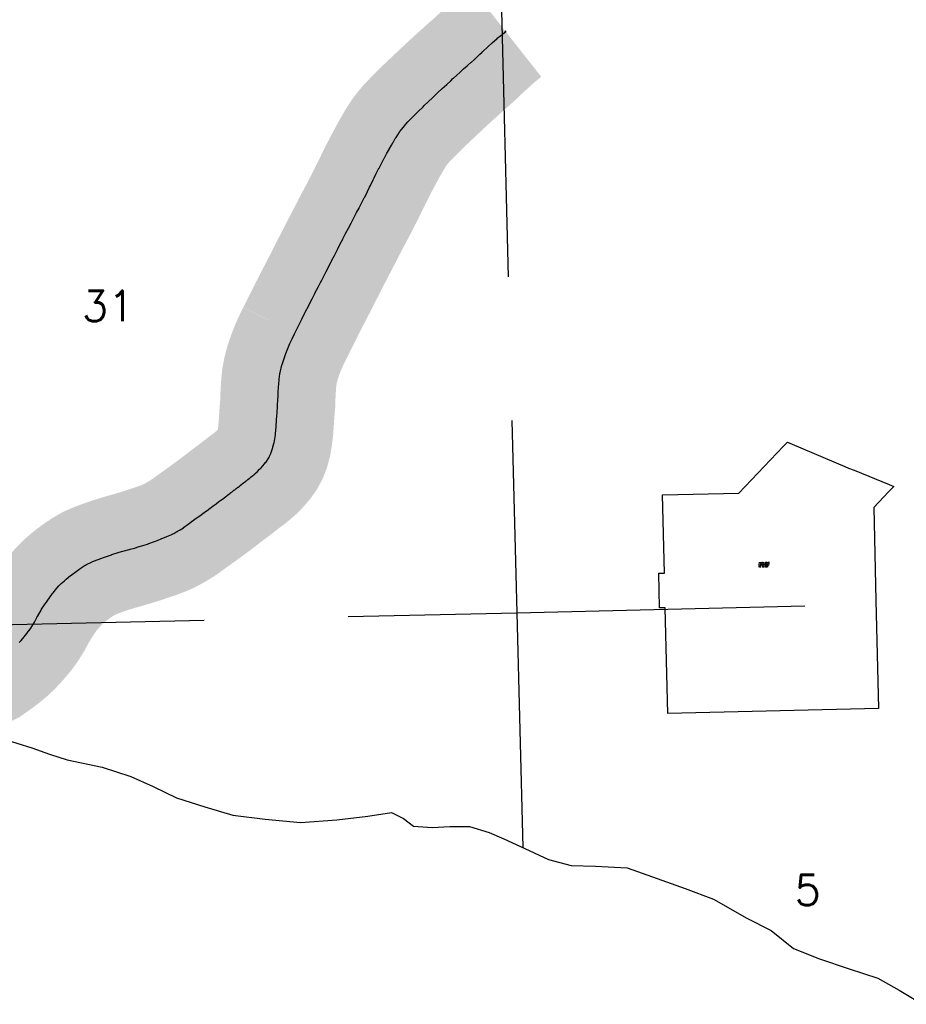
# Model space of a CAD drawing. Header units: feet. Extents: x 18803 to 104580, y -6601 to 116448.
# Tile 3 of 102: x 53268 to 60967, y 17497 to 26047. Entities that reach past the tile are written whole.
import ezdxf

# ---------------------------------------------------------------- set-up
doc = ezdxf.new("R2010")
doc.units = ezdxf.units.FT
doc.header["$LTSCALE"] = 100
doc.header["$MEASUREMENT"] = 0
doc.linetypes.add('DASHED', pattern=[0.75, 0.5, -0.25])
for name, color, linetype in [('ELPC BOLD TITLE SHEET', 3, 'Continuous'), ('ELPC-XIST', 6, 'Continuous'), ('ELRGOV-SECTION', 253, 'DASHED'), ('ELRP', 253, 'Continuous'), ('ET-SEC NUMBS', 253, 'Continuous'), ('ETRP', 1, 'Continuous'), ('SL-VICINITY MAP', 2, 'Continuous')]:
    doc.layers.add(name, color=color, linetype=linetype)
doc.styles.add('L100', font='simplex.shx', dxfattribs={"height": 10})
doc.styles.add('L2640', font='simplex.shx', dxfattribs={"height": 264})

msp = doc.modelspace()

# ---------------------------------------------------------------- linework, layer by layer
at = {"layer": 'ELPC BOLD TITLE SHEET', "const_width": 1000}
for points in [[(44994.43259227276, 25873.12758118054), (44997.59958026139, 25871.48795404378), (44997.59958017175, 25871.48795408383)], [(55658.00699643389, 23326.5182611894), (55660.85757500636, 23332.26151699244), (55689.63593451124, 23389.53874631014), (55689.64521002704, 23389.55713251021), (55689.65446944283, 23389.57553646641), (55701.05695485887, 23412.14726128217), (55701.06264494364, 23412.15855365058), (55701.06836054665, 23412.16987755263), (55719.12492173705, 23448.03463051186), (55742.2624855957, 23494.87535899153), (55748.47502077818, 23507.2870211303), (55778.59395940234, 23566.60827103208), (55778.58419548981, 23566.58904200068), (55785.94648598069, 23581.08709409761), (55785.97893874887, 23581.15069036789), (55807.67950043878, 23623.47015412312), (55807.68043666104, 23623.47197918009), (55807.6813425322, 23623.4737455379), (55830.87769552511, 23668.68630755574), (55830.88936221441, 23668.70900941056), (55835.24835793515, 23677.17706555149), (55835.26068394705, 23677.20088509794), (55835.27300812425, 23677.224784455), (55863.00573739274, 23730.72373224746), (55863.0077896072, 23730.72768818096), (55863.00929750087, 23730.73059636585), (55880.75483334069, 23764.92797282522), (55890.79850589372, 23784.50777792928), (55890.87265880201, 23784.65388227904), (55917.93667074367, 23838.55222580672), (55929.31714661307, 23861.00800541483), (55929.34595746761, 23861.0646286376), (55945.33040432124, 23892.35500987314), (55945.33080088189, 23892.35578620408), (55973.08727190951, 23946.69657032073), (55973.09761576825, 23946.71684892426), (55975.73783951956, 23951.89995958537), (55975.7461417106, 23951.91624019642), (56000.70357744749, 24000.80470969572), (56023.76255445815, 24045.3133750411), (56023.80604579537, 24045.39687500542), (56027.55277242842, 24052.55207300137), (56027.57711076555, 24052.59869033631), (56052.23608895, 24099.97057629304), (56074.12415264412, 24141.58736642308), (56075.31649063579, 24143.89237111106), (56075.37932321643, 24144.01474422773), (56098.68863720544, 24189.75246723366), (56098.70035809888, 24189.77537129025), (56098.71197435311, 24189.79813342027), (56123.0781287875, 24237.34692590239), (56123.42608187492, 24238.01443921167), (56123.44225866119, 24238.04541535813), (56145.51891013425, 24280.24086235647), (56145.52644025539, 24280.25521707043), (56145.53393324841, 24280.26952601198), (56169.83254776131, 24326.54956291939), (56169.87083939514, 24326.62214258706), (56169.89385714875, 24326.66558958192), (56169.94017008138, 24326.75354756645), (56194.07874097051, 24372.85201768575), (56214.86787828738, 24411.63723427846), (56216.17937433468, 24414.13715818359), (56216.25074036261, 24414.27439790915), (56239.0881251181, 24458.58248693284), (56239.1100602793, 24458.62516708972), (56260.40003668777, 24500.1694232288), (56260.40112965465, 24500.1715569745), (56260.40224210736, 24500.17372809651), (56263.75335045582, 24506.71693154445), (56263.84819725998, 24506.90457395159), (56288.66803879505, 24556.66212180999), (56288.67401194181, 24556.67406705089), (56288.67992249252, 24556.68590651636), (56306.96675624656, 24593.22626839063), (56313.32976231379, 24606.15943277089), (56313.37996321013, 24606.26219795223), (56337.17817887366, 24655.32874908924), (56337.18758727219, 24655.34806821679), (56337.19717026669, 24655.36779921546), (56345.9838804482, 24673.38601929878), (56346.05398956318, 24673.52838322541), (56361.73964702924, 24705.0705118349), (56388.12632441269, 24757.34238673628), (56388.12877047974, 24757.34722061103), (56388.13574640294, 24757.36103066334), (56389.01962706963, 24759.10767805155), (56413.3614553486, 24805.44730639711), (56433.66064577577, 24843.48209843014), (56436.42489210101, 24848.77198651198), (56456.90054459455, 24887.1673962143), (56475.28100822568, 24920.73490920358), (56475.53364393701, 24921.18329124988), (56477.2668822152, 24924.17405009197), (56477.28567650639, 24924.20654648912), (56496.72425521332, 24957.8856722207), (56496.72781185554, 24957.89183670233), (56511.87284765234, 24984.15135537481), (56513.7341103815, 24987.47161562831), (56529.67801625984, 25014.50077175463), (56529.99814207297, 25015.02527094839), (56536.71920453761, 25025.67333251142), (56565.96669706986, 25070.65517286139), (56569.50626519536, 25075.73986893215), (56570.11770760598, 25076.56881326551), (56600.0019575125, 25114.83982768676), (56621.94752739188, 25140.75905414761), (56622.48833103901, 25141.36942644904), (56638.97240038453, 25159.15233899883), (56681.80425191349, 25203.47450681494), (56681.80810039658, 25203.47848557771), (56681.81206732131, 25203.48258927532), (56694.00245705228, 25216.08186598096), (56694.19297042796, 25216.27590039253), (56725.95062402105, 25248.14933405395), (56770.8064954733, 25292.07540906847), (56780.50583714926, 25301.37161909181), (56780.62962614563, 25301.48920489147), (56814.2420572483, 25333.13236698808), (56814.28983613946, 25333.17750460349), (56856.13998226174, 25372.85296765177), (56856.14772296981, 25372.86029350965), (56856.15544249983, 25372.86760771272), (56869.46030145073, 25385.45216340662), (56897.16461841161, 25411.62575399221), (56897.18303088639, 25411.64308266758), (56897.19910235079, 25411.65824715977), (56937.31705413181, 25449.36395800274), (56937.32970595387, 25449.37586008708), (56955.82071078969, 25466.78715372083), (56955.97247576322, 25466.92845932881), (56976.53261810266, 25485.85745573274), (56976.57694859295, 25485.8983993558), (57010.76983542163, 25517.57962232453), (57010.78270149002, 25517.59151219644), (57010.79557861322, 25517.60343301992), (57030.30871944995, 25535.6203072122), (57030.31389083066, 25535.62508695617), (57030.3191165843, 25535.629913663), (57035.27799584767, 25540.21481414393), (57061.68253890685, 25563.63791607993), (57061.84470930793, 25563.7833445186), (57093.97884282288, 25592.91405345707), (57094.00271839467, 25592.9357323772), (57095.61570491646, 25594.40267758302), (57095.67462749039, 25594.45605442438), (57123.20584345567, 25619.29790335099), (57153.86973281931, 25646.51715945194), (57153.88125226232, 25646.5273617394), (57153.89272482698, 25646.53753784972), (57159.05432204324, 25651.10546627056), (57159.07773731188, 25651.1261567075), (57186.15993413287, 25675.02003793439), (57186.31139067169, 25675.15501311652), (57191.41015338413, 25679.74473587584), (57191.41999699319, 25679.75361408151), (57191.42981003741, 25679.76245321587), (57217.29358276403, 25703.10487227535), (57217.4801824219, 25703.27533811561), (57223.13434780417, 25708.50361966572), (57223.14547258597, 25708.51392870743), (57223.15658965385, 25708.52421584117), (57242.65117736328, 25726.60232459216), (57249.83481725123, 25733.20732625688), (57265.17238635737, 25748.14744080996), (57280.6514168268, 25762.68668666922), (57280.84506307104, 25762.87099559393), (57284.91821785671, 25766.79930503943), (57285.19594493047, 25767.07242402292), (57288.25929914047, 25770.1441949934), (57288.57914033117, 25770.45780789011), (57288.89684756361, 25770.76242365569), (57334.35467163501, 25812.42457833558), (57334.40161920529, 25812.46746745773), (57370.26954677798, 25845.12932398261), (57414.89629305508, 25885.28607974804), (57415.38051522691, 25885.70760158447), (57445.99165082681, 25911.48308022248), (57488.23078497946, 25944.44365147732), (57488.3414802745, 25944.53063111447)], [(52764.10199643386, 20400.53626118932), (52807.93699643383, 20387.99726118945), (52857.49399643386, 20381.48826118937), (52909.51199643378, 20383.48626118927), (52959.78799643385, 20396.00626118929), (53007.33699643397, 20420.12026118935), (53050.17799643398, 20450.49426118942), (53092.60899643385, 20480.56626118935), (53135.10899643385, 20513.86026118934), (53177.10699643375, 20549.01426118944), (53215.5319964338, 20584.91926118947), (53251.62399643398, 20622.97026118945), (53287.19199643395, 20663.26926118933), (53324.08499643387, 20707.63926118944), (53360.82699643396, 20758.36026118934), (53394.6419964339, 20812.96026118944), (53424.84199643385, 20868.95126118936), (53456.47599643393, 20923.76426118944), (53490.24599643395, 20976.89026118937), (53524.56999643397, 21028.51126118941), (53562.17199643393, 21075.6702611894), (53601.52499643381, 21120.41026118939), (53642.80799643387, 21161.62126118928), (53683.32899643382, 21197.34326118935), (53724.89399643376, 21231.09226118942), (53769.84499643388, 21263.4352611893), (53817.55499643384, 21295.8662611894), (53869.98299643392, 21325.88626118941), (53928.23699643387, 21351.29926118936), (53991.88499643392, 21375.01326118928), (54059.84799643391, 21398.37226118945), (54124.99499643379, 21418.39526118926), (54183.26599643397, 21435.27526118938), (54236.22199643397, 21450.44926118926), (54288.51899643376, 21466.0432611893), (54346.1299964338, 21484.20226118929), (54404.15799643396, 21503.90026118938), (54460.83099643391, 21522.52226118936), (54513.23299643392, 21542.61126118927), (54555.74599643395, 21560.94126118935), (54596.0439964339, 21581.34126118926), (54640.08299643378, 21605.94126118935), (54686.63099643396, 21634.89426118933), (54733.24499643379, 21668.54226118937), (54781.96199643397, 21703.61826118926), (54831.26299643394, 21738.91026118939), (54879.84299643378, 21774.04426118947), (54927.2669964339, 21808.62726118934), (54971.43699643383, 21841.18026118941), (55012.17499643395, 21872.44326118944), (55055.31499643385, 21906.06826118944), (55105.10499643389, 21943.37526118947), (55158.34599643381, 21983.93226118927), (55209.97299643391, 22024.25726118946), (55257.13899643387, 22059.1852611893), (55295.49799643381, 22090.43126118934), (55329.40899643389, 22120.36926118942), (55365.39299643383, 22156.88126118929), (55398.60199643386, 22197.07826118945), (55423.93899643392, 22232.15726118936), (55443.80199643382, 22269.16526118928), (55460.60599643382, 22313.02626118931), (55474.79899643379, 22365.56526118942), (55484.79599643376, 22424.68326118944), (55492.20699643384, 22487.48426118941), (55496.42599643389, 22550.63426118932), (55500.76999643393, 22614.60026118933), (55505.57299643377, 22674.36726118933), (55509.97299643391, 22723.9472611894), (55510.73699643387, 22774.49226118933), (55513.43699643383, 22828.4352611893), (55516.97699643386, 22885.60726118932), (55523.29299643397, 22945.97126118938), (55534.95299643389, 23008.22526118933), (55551.75099643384, 23071.39426118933), (55573.13899643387, 23135.07826118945), (55598.06999643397, 23199.02226118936), (55626.80299643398, 23263.21426118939), (55658.00699643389, 23326.5182611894)]]:
    msp.add_lwpolyline(points, dxfattribs=at)
at = {"layer": 'ELPC-XIST'}
for points in [[(53265.04521748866, 20638.81255565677), (53279.6683989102, 20655.77930740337), (53279.67171902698, 20655.78315713), (53279.67429492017, 20655.78614523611), (53308.19318709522, 20688.84638797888), (53308.37410688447, 20689.05899282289), (53316.95438165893, 20699.28048256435), (53334.19441022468, 20721.13034174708), (53334.50908957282, 20721.53977447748), (53359.47181735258, 20754.88920213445), (53365.19185400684, 20763.26576658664), (53365.6993749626, 20764.04663164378), (53396.72228927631, 20814.24729864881), (53397.18203118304, 20815.02684821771), (53397.48790550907, 20815.57087071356), (53420.83547109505, 20862.7880186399), (53421.21395338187, 20863.49462566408), (53421.53602681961, 20864.07471521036), (53453.89505945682, 20920.33814177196), (53458.59348246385, 20927.77245043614), (53458.955778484, 20928.32616372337), (53484.51486431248, 20966.07409542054), (53484.5437471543, 20966.11687185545), (53506.48824023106, 20998.70867207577), (53506.70905458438, 20999.02951842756), (53552.61535218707, 21064.29793899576), (53557.18469043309, 21070.30067607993), (53557.80496606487, 21071.07579430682), (53590.14317019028, 21109.53668763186), (53608.79862527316, 21129.79795201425), (53609.43775539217, 21130.46275847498), (53629.37605535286, 21150.32690411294), (53656.23812727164, 21175.30330754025), (53656.81007322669, 21175.81632222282), (53671.1190630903, 21188.19599121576), (53710.0086866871, 21220.21164158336), (53710.49418821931, 21220.59992588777), (53714.41199926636, 21223.64331037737), (53758.8693461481, 21256.80232211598), (53770.33892214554, 21265.19210199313), (53770.70822042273, 21265.45661043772), (53802.95614312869, 21288.06980204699), (53838.16141076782, 21310.88167857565), (53839.57273388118, 21311.72397974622), (53849.75955544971, 21317.30561884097), (53897.88873043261, 21340.10950179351), (53898.72217558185, 21340.48430960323), (53901.91957613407, 21341.84656966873), (53957.73931503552, 21363.53610148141), (53963.66116642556, 21365.73352901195), (53964.02413170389, 21365.86481213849), (54013.92438862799, 21383.44848007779), (54065.7899013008, 21401.53261571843), (54068.79641341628, 21402.50713040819), (54122.22228375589, 21419.17012146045), (54152.22753398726, 21427.87245747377), (54152.43550254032, 21427.93177978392), (54174.22995947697, 21434.04464098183), (54220.22977768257, 21446.26752481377), (54220.37170212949, 21446.305718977), (54228.98889747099, 21448.65409825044), (54265.4041982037, 21459.25950032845), (54265.63643639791, 21459.32858336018), (54306.16029921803, 21471.63650958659), (54306.22725754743, 21471.65671820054), (54316.67408498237, 21474.78971247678), (54316.99324287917, 21474.88837717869), (54377.34192091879, 21494.10526842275), (54377.70895682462, 21494.22594090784), (54389.33227082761, 21498.16834911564), (54438.13966462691, 21515.69543099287), (54438.40233402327, 21515.79163954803), (54469.73474910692, 21527.49334876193), (54495.98728692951, 21538.0061820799), (54496.09665431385, 21538.05029984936), (54545.78201139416, 21558.23929651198), (54546.23152231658, 21558.42739490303), (54559.88348442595, 21564.30685443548), (54588.10196875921, 21577.32617773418), (54592.47814926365, 21579.49139819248), (54592.49840484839, 21579.50140814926), (54594.50677525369, 21580.49272244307), (54595.28797627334, 21580.89657575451), (54598.6037337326, 21582.68974279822), (54606.11530984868, 21586.78990258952), (54606.1442966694, 21586.80580400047), (54606.17330098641, 21586.82166250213), (54615.1046966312, 21591.72939123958), (54625.43925534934, 21597.5298794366), (54625.44596199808, 21597.53364796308), (54625.45260798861, 21597.53737957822), (54637.10724736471, 21604.08871942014), (54637.19058277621, 21604.13534042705), (54644.84817060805, 21608.39877821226), (54645.33355998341, 21608.6767041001), (54649.50433064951, 21611.13171436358), (54649.58827572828, 21611.18089283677), (54662.56734783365, 21618.74855355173), (54675.88021476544, 21627.09334730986), (54689.27553520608, 21635.99972995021), (54689.59659993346, 21636.21714876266), (54689.77495675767, 21636.34734242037), (54702.52982000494, 21645.75269848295), (54702.5432982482, 21645.76262929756), (54720.2855103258, 21658.82468150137), (54720.45779832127, 21658.95015212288), (54734.2549670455, 21668.88916898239), (54734.4905098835, 21669.06148039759), (54738.5745680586, 21672.09534947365), (54738.6129446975, 21672.1237863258), (54758.10075114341, 21686.52789545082), (54758.11560723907, 21686.53886535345), (54778.88161378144, 21701.85769385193), (54778.88444792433, 21701.85978534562), (54778.88539448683, 21701.86048368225), (54790.33869138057, 21710.31409469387), (54790.34750560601, 21710.32058934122), (54790.35598566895, 21710.32684489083), (54800.38389240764, 21717.71150437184), (54800.5506613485, 21717.8329681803), (54822.76928391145, 21733.83751278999), (54822.77379586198, 21733.84076574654), (54822.77840055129, 21733.84408359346), (54842.80001576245, 21748.28322169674), (54842.80095416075, 21748.28389850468), (54845.85776882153, 21750.48876976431), (54870.03448943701, 21768.05116735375), (54870.04401561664, 21768.0580996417), (54870.05347296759, 21768.06497369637), (54890.82430955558, 21783.18908953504), (54895.14850049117, 21786.29613204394), (54921.10375058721, 21805.08456973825), (54921.12597853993, 21805.10072852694), (54921.14822134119, 21805.11685246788), (54934.02572354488, 21814.49158003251), (54934.12990681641, 21814.56793607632), (54947.49624796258, 21824.43015401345), (54947.50134883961, 21824.43392129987), (54947.50619564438, 21824.43749861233), (54973.19021460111, 21843.4128696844), (54973.38865899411, 21843.56067229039), (54997.98384123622, 21862.16349874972), (55016.11485033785, 21875.65616041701), (55016.11638970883, 21875.65730563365), (55016.11786116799, 21875.65840054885), (55020.29714259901, 21878.76718575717), (55020.31701679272, 21878.78202649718), (55020.33691924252, 21878.79685037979), (55040.0762088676, 21893.55565228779), (55040.10156944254, 21893.57470619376), (55040.1270179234, 21893.59376452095), (55057.09759915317, 21906.36479313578), (55057.17290299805, 21906.42119257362), (55066.81927044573, 21913.61156439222), (55066.88468332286, 21913.66052371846), (55071.97411268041, 21917.48545623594), (55084.11265596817, 21926.67574730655), (55084.11335142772, 21926.67627382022), (55093.16923723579, 21933.53184286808), (55093.1847980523, 21933.54361163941), (55098.73591082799, 21937.73796346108), (55098.77222464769, 21937.76534096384), (55101.31475440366, 21939.6779423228), (55101.74084014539, 21940.01561484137), (55101.82017439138, 21940.0781828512), (55102.15092079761, 21940.33776645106), (55102.60392500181, 21940.68365064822), (55103.88609763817, 21941.63586570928), (55105.80246540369, 21943.11784877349), (55108.62130929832, 21945.33453622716), (55108.71461264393, 21945.40749027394), (55112.10306304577, 21948.04181010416), (55112.11355752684, 21948.04996371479), (55115.79124017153, 21950.90539898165), (55115.81194426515, 21950.92153617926), (55115.83268788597, 21950.93766301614), (55118.10238685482, 21952.70905042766), (55118.1410004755, 21952.7392569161), (55119.79972245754, 21954.03992762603), (55124.03333380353, 21957.39170252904), (55124.29506478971, 21957.59558519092), (55129.11712920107, 21961.29123816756), (55129.19926432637, 21961.35386901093), (55134.98937477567, 21965.7466998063), (55135.31839380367, 21965.99136663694), (55142.02186535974, 21970.87668049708), (55142.04820452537, 21970.89596693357), (55142.07457834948, 21970.91521818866), (55148.61461928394, 21975.71170165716), (55155.40850511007, 21980.89383492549), (55162.91933818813, 21986.74374779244), (55162.93075991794, 21986.75264975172), (55164.15489957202, 21987.70737199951), (55173.21638949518, 21994.83477155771), (55182.49891884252, 22002.18353592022), (55182.50299416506, 22002.186761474), (55191.81505223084, 22009.55531612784), (55191.94957002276, 22009.66090395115), (55200.92481626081, 22016.64920635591), (55200.9321708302, 22016.65492548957), (55200.93893004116, 22016.66018614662), (55201.40004402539, 22017.01859599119), (55210.85998257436, 22024.46485272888), (55211.09513810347, 22024.64734230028), (55220.74169102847, 22032.02751114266), (55220.86835298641, 22032.12368295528), (55230.59943100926, 22039.45637656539), (55234.27716135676, 22042.27500318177), (55234.29498042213, 22042.28861655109), (55234.31283129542, 22042.30228288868), (55240.50706002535, 22047.029514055), (55250.50311038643, 22054.81101500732), (55250.51237683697, 22054.81824043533), (55250.521611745, 22054.82543337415), (55260.67667129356, 22062.74810999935), (55260.69360192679, 22062.76130537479), (55265.80542987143, 22066.74131956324), (55266.16755565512, 22067.02950432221), (55270.9683989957, 22070.9341797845), (55281.28831505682, 22079.46000156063), (55289.81258856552, 22086.56326705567), (55291.21202380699, 22087.71950841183), (55291.61203723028, 22088.04229187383), (55300.77690029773, 22095.26424407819), (55307.97396808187, 22101.12925129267), (55309.16213554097, 22102.20825097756), (55309.5977742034, 22102.61442717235), (55332.14852925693, 22124.20096121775), (55332.45670696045, 22124.50498267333), (55332.78849325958, 22124.83963198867), (55351.44612867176, 22144.08046523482), (55352.15267413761, 22144.77464581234), (55356.6347712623, 22148.97001874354), (55364.18292684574, 22155.97313253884), (55380.9769662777, 22174.42669275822), (55381.28282810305, 22174.77118207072), (55392.55165875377, 22187.78178956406), (55404.15255686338, 22201.41993965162), (55404.73354989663, 22202.1438829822), (55410.62079231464, 22209.92521098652), (55427.1856110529, 22234.58242865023), (55427.95142520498, 22235.86174074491), (55430.05350245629, 22239.82825934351), (55430.1183042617, 22239.94919569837), (55436.07027223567, 22250.93600186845), (55441.38549178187, 22263.34606880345), (55441.50348742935, 22263.61488475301), (55448.49351499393, 22279.15939192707), (55448.91405126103, 22280.18586123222), (55458.80938585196, 22306.86603809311), (55466.15152118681, 22331.29501812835), (55466.2636392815, 22331.68168207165), (55467.75527293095, 22337.0196637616), (55478.21704338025, 22376.84521598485), (55480.64723757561, 22388.48447413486), (55480.83810698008, 22389.53275407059), (55489.03857366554, 22442.23775446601), (55489.84965464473, 22449.40973291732), (55489.91153320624, 22450.04117902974), (55494.97108890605, 22511.04662063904), (55494.98561379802, 22511.23169935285), (55495.05851767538, 22512.21653903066), (55498.98153068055, 22572.61049586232), (55498.98366320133, 22572.6421953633), (55498.98574869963, 22572.67392353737), (55501.15369191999, 22604.53322065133), (55501.15805348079, 22604.59589071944), (55503.21310316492, 22633.48037157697), (55507.13318547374, 22690.35850141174), (55508.03397951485, 22704.16793175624), (55510.00670330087, 22744.62063312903), (55510.00757982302, 22744.63878330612), (55511.81194378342, 22782.37170560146), (55511.8230539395, 22782.57936077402), (55513.21333514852, 22806.06768397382), (55513.21619149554, 22806.11707532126), (55516.56370287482, 22865.39472965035), (55517.32632016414, 22877.66232604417), (55517.35707180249, 22878.08036670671), (55521.30865222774, 22924.58346856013), (55527.24588285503, 22972.33613084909), (55527.43695177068, 22973.54323229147), (55529.64162883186, 22984.99189872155), (55544.84004990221, 23046.00918679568), (55546.80517744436, 23053.11188136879), (55547.01758344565, 23053.82257880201), (55563.93930743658, 23106.48060256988), (55577.99702660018, 23148.15294592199), (55578.22468810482, 23148.78905501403), (55584.18397920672, 23164.52452435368), (55607.5099417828, 23221.17350960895), (55614.1221834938, 23236.16671404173), (55614.37290673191, 23236.71164791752), (55633.42416794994, 23276.44597596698), (55654.77552876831, 23319.77433769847), (55654.80010958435, 23319.8240404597), (55660.98017840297, 23332.27544820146), (55689.75853790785, 23389.55267751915), (55689.76781342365, 23389.57106371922), (55689.77707283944, 23389.58946767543), (55701.17955825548, 23412.16119249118), (55701.18524834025, 23412.17248485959), (55701.19096394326, 23412.18380876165), (55719.24752513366, 23448.04856172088), (55742.38508899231, 23494.88929020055), (55748.59762417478, 23507.30095233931), (55778.71656279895, 23566.62220224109), (55778.70679888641, 23566.60297320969), (55786.0690893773, 23581.10102530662), (55786.10154214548, 23581.1646215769), (55807.80210383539, 23623.48408533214), (55807.80304005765, 23623.48591038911), (55807.80394592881, 23623.48767674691), (55831.00029892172, 23668.70023876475), (55831.01196561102, 23668.72294061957), (55835.37096133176, 23677.1909967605), (55835.38328734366, 23677.21481630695), (55835.39561152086, 23677.23871566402), (55863.12834078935, 23730.73766345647), (55863.13039300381, 23730.74161938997), (55863.13190089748, 23730.74452757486), (55880.8774367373, 23764.94190403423), (55890.92110929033, 23784.52170913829), (55890.99526219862, 23784.66781348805), (55918.05927414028, 23838.56615701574), (55929.43975000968, 23861.02193662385), (55929.46856086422, 23861.07855984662), (55945.45300771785, 23892.36894108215), (55945.45340427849, 23892.36971741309), (55973.20987530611, 23946.71050152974), (55973.22021916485, 23946.73078013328), (55975.86044291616, 23951.91389079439), (55975.8687451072, 23951.93017140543), (56000.8261808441, 24000.81864090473), (56023.88515785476, 24045.32730625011), (56023.92864919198, 24045.41080621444), (56027.67537582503, 24052.56600421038), (56027.69971416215, 24052.61262154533), (56052.35869234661, 24099.98450750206), (56074.24675604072, 24141.60129763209), (56075.43909403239, 24143.90630232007), (56075.50192661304, 24144.02867543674), (56098.81124060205, 24189.76639844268), (56098.82296149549, 24189.78930249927), (56098.83457774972, 24189.81206462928), (56123.20073218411, 24237.3608571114), (56123.54868527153, 24238.02837042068), (56123.5648620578, 24238.05934656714), (56145.64151353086, 24280.25479356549), (56145.649043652, 24280.26914827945), (56145.65653664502, 24280.283457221), (56169.95515115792, 24326.56349412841), (56169.99344279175, 24326.63607379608), (56170.01646054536, 24326.67952079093), (56170.06277347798, 24326.76747877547), (56194.20134436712, 24372.86594889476), (56214.99048168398, 24411.65116548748), (56216.30197773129, 24414.1510893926), (56216.37334375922, 24414.28832911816), (56239.21072851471, 24458.59641814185), (56239.23266367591, 24458.63909829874), (56260.52264008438, 24500.18335443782), (56260.52373305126, 24500.18548818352), (56260.52484550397, 24500.18765930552), (56263.87595385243, 24506.73086275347), (56263.97080065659, 24506.9185051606), (56288.79064219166, 24556.67605301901), (56288.79661533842, 24556.68799825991), (56288.80252588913, 24556.69983772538), (56307.08935964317, 24593.24019959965), (56313.4523657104, 24606.17336397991), (56313.50256660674, 24606.27612916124), (56337.30078227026, 24655.34268029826), (56337.3101906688, 24655.3619994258), (56337.3197736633, 24655.38173042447), (56346.10648384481, 24673.3999505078), (56346.17659295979, 24673.54231443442), (56361.86225042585, 24705.08444304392), (56388.2489278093, 24757.35631794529), (56388.25137387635, 24757.36115182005), (56388.25834979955, 24757.37496187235), (56389.14223046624, 24759.12160926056), (56413.48405874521, 24805.46123760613), (56433.78324917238, 24843.49602963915), (56436.54749549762, 24848.78591772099), (56457.02314799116, 24887.18132742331), (56475.40361162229, 24920.74884041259), (56475.65624733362, 24921.1972224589), (56477.38948561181, 24924.18798130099), (56477.408279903, 24924.22047769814), (56496.84685860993, 24957.89960342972), (56496.85041525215, 24957.90576791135), (56511.99545104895, 24984.16528658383), (56513.85671377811, 24987.48554683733), (56529.80061965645, 25014.51470296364), (56530.12074546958, 25015.03920215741), (56536.84180793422, 25025.68726372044), (56566.08930046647, 25070.6691040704), (56569.62886859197, 25075.75380014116), (56570.24031100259, 25076.58274447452), (56600.12456090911, 25114.85375889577), (56622.07013078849, 25140.77298535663), (56622.61093443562, 25141.38335765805), (56639.09500378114, 25159.16627020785), (56681.9268553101, 25203.48843802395), (56681.93070379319, 25203.49241678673), (56681.93467071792, 25203.49652048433), (56694.12506044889, 25216.09579718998), (56694.31557382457, 25216.28983160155), (56726.07322741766, 25248.16326526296), (56770.92909886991, 25292.08934027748), (56780.62844054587, 25301.38555030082), (56780.75222954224, 25301.50313610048), (56814.3646606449, 25333.1462981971), (56814.41243953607, 25333.19143581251), (56856.26258565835, 25372.86689886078), (56856.27032636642, 25372.87422471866), (56856.27804589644, 25372.88153892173), (56869.58290484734, 25385.46609461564), (56897.28722180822, 25411.63968520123), (56897.305634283, 25411.6570138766), (56897.3217057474, 25411.67217836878), (56937.43965752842, 25449.37788921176), (56937.45230935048, 25449.3897912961), (56955.9433141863, 25466.80108492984), (56956.09507915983, 25466.94239053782), (56976.65522149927, 25485.87138694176), (56976.69955198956, 25485.91233056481), (57010.89243881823, 25517.59355353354), (57010.90530488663, 25517.60544340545), (57010.91818200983, 25517.61736422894), (57030.43132284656, 25535.63423842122), (57030.43649422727, 25535.63901816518), (57030.44171998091, 25535.64384487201), (57035.40059924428, 25540.22874535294), (57061.80514230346, 25563.65184728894), (57061.96731270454, 25563.79727572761), (57094.10144621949, 25592.92798466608), (57094.12532179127, 25592.94966358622), (57095.73830831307, 25594.41660879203), (57095.79723088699, 25594.46998563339), (57123.32844685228, 25619.31183456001), (57153.99233621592, 25646.53109066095), (57154.00385565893, 25646.54129294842), (57154.01532822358, 25646.55146905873), (57159.17692543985, 25651.11939747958), (57159.20034070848, 25651.14008791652), (57186.28253752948, 25675.03396914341), (57186.4339940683, 25675.16894432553), (57191.53275678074, 25679.75866708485), (57191.5426003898, 25679.76754529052), (57191.55241343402, 25679.77638442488), (57217.41618616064, 25703.11880348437), (57217.60278581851, 25703.28926932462), (57223.25695120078, 25708.51755087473), (57223.26807598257, 25708.52785991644), (57223.27919305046, 25708.53814705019), (57242.77378075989, 25726.61625580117), (57249.95742064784, 25733.22125746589), (57265.29498975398, 25748.16137201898), (57280.77402022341, 25762.70061787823), (57280.96766646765, 25762.88492680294), (57285.04082125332, 25766.81323624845), (57285.31854832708, 25767.08635523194), (57288.38190253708, 25770.15812620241), (57288.70174372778, 25770.47173909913), (57289.01945096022, 25770.77635486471), (57334.47727503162, 25812.43850954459), (57334.5242226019, 25812.48139866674), (57370.39215017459, 25845.14325519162), (57415.01889645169, 25885.30001095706), (57415.50311862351, 25885.72153279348), (57446.11425422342, 25911.49701143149), (57488.35338837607, 25944.45758268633), (57488.4640836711, 25944.54456232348)], [(57493.87706720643, 25937.73249036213), (57483.68988931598, 25950.60791535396)]]:
    msp.add_lwpolyline(points, dxfattribs=at)
at = {"layer": 'ELRGOV-SECTION', "ltscale": 50}
for p, q in [((56774.38086771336, 52555.88980093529), (57585.54076641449, 20897.66754421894)), ((57585.54076641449, 20897.66754421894), (57637.77925149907, 18858.97776456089))]:
    msp.add_line(p, q, dxfattribs=at)
msp.add_lwpolyline([(52370.24924292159, 20775.82968998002), (57585.57417013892, 20897.66840369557), (62863.79641350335, 21023.59193780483), (68138.26402544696, 21152.74209407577), (68398.8420093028, 21159.12085907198)], dxfattribs=at)
at = {"layer": 'ELRP'}
for p, q in [((59514.35392214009, 21936.92400457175), (59898.57018484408, 22339.91792943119)), ((59898.57018484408, 22339.91792943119), (59934.4248490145, 22377.52490560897)), ((59934.4248490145, 22377.52490560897), (59974.71069450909, 22360.51421624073)), ((59974.71069450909, 22360.51421624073), (60433.35947196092, 22166.84987119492)), ((60433.35947196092, 22166.84987119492), (60465.34494087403, 22153.34401400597)), ((60465.34494087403, 22153.34401400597), (60513.0675534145, 22134.09086225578)), ((60513.0675534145, 22134.09086225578), (60817.23661068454, 22011.37727417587)), ((60858.2635904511, 21994.82540022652), (60813.37625588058, 21947.74430322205)), ((60817.23661068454, 22011.37727417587), (60858.2635904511, 21994.82540022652)), ((58851.20255725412, 21921.10557070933), (59514.35392214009, 21936.92400457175)), ((58867.4182762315, 21241.29894345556), (58851.20255725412, 21921.10557070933)), ((60813.37625588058, 21947.74430322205), (60684.32430643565, 21812.38524462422)), ((60684.32430643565, 21812.38524462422), (60703.58261891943, 21005.02490035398)), ((58817.43249481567, 21240.10661117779), (58867.4182762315, 21241.29894345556)), ((58824.58648848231, 20940.1919226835), (58817.43249481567, 21240.10661117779)), ((60703.58261891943, 21005.02490035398), (60725.99846574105, 20065.2922097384)), ((58874.57226989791, 20941.38425496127), (58824.58648848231, 20940.1919226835)), ((58896.51102197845, 20021.6526612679), (58874.57226989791, 20941.38425496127)), ((60725.99846574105, 20065.2922097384), (58896.51102197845, 20021.6526612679))]:
    msp.add_line(p, q, dxfattribs=at)
at = {"layer": 'SL-VICINITY MAP'}
msp.add_lwpolyline([(53113.409423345, 19805.54329576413), (53375.02171080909, 19724.03433054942), (53528.37511282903, 19670.48277055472), (53679.6469351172, 19620.18214633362), (53983.27361019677, 19555.6896866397), (54234.22429375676, 19474.02578171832), (54427.42035544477, 19388.24137170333), (54631.27188645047, 19289.48706693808), (54877.0573263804, 19211.02928446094), (55117.66265385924, 19139.05859468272), (55399.11059316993, 19103.77449956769), (55706.70713304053, 19075.43278151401), (56023.2183486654, 19099.71959719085), (56292.42791518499, 19129.88137453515), (56497.84981906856, 19162.39734430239), (56599.9142387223, 19111.38161374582), (56686.60187805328, 19043.73648857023), (56850.81724852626, 19032.9982023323), (57004.08497255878, 19041.78793744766), (57173.50452618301, 19040.96883996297), (57344.50698328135, 18987.67376476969), (57473.2238790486, 18933.76417486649), (57655.12017424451, 18851.09673737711), (57859.31769071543, 18755.62864697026), (58056.95775510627, 18702.72068267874), (58268.69260770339, 18695.95415941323), (58544.09877201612, 18683.55056652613), (58763.41062932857, 18604.70805684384), (59046.8618016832, 18503.8293471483), (59293.31207454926, 18408.97529471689), (59583.60674151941, 18245.85349785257), (59793.53898704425, 18137.34400205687), (59988.55632098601, 17982.68114678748), (60213.20924813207, 17890.79151086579), (60470.17810363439, 17805.93387867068), (60721.16159212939, 17724.27045048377), (60904.37575167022, 17618.65386055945), (61109.15148779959, 17496.94468250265)], dxfattribs=at)

# ---------------------------------------------------------------- texts
at = {"layer": 'ET-SEC NUMBS', "style": 'L2640'}
for s, p in [('31', (53809.66603617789, 23429.34803157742)), ('5', (59998.08941115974, 18358.19950516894))]:
    msp.add_text(s, height=264, dxfattribs=at).set_placement(p)
at = {"layer": 'ETRP', "insert": (59685.81625159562, 21335.46169064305), "char_height": 10, "width": 111.4285714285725, "attachment_point": 1, "style": 'L100'}
msp.add_mtext('ALASKA STATE LAND SURVEY NO. 89-201', dxfattribs=at)

doc.saveas('drawing.dxf')
